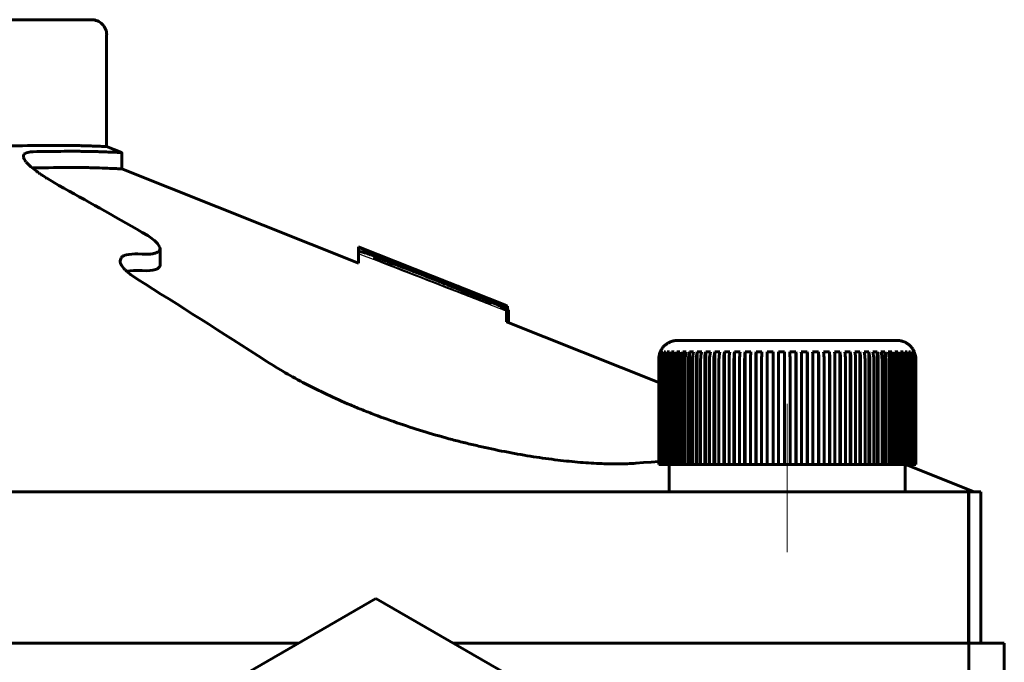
# Model space of a CAD drawing. Header units: millimetres. Extents: x -66 to 66, y -58 to 60.
# Tile 4 of 4: x 33 to 66, y 12 to 33. Entities that reach past the tile are written whole.
import ezdxf

# ---------------------------------------------------------------- set-up
doc = ezdxf.new("R2010")
doc.units = ezdxf.units.MM
for name, pattern in [('K5LT-1', [0]), ('K5LT_AXLED', [12, 7.5, -1.5, 1.5, -1.5]), ('K5LT_BASIC', [0])]:
    doc.linetypes.add(name, pattern=pattern)
doc.layers.add('Системный слой (1)', color=7, linetype='Continuous', true_color=0x6c6c6c)

# ---------------------------------------------------------------- blocks, each defined once
blk = doc.blocks.new('U3')
at = {"layer": 'Системный слой (1)', "color": 143, "linetype": 'K5LT_BASIC', "lineweight": 60, "true_color": 0x33acca}
for p, q in [((49.166, 23.522), (49.181, 23.513)), ((49.181, 23.513), (49.19, 23.506)), ((49.19, 23.506), (49.193, 23.501))]:
    blk.add_line(p, q, dxfattribs=at)
blk = doc.blocks.new('U6')
at = {"layer": 'Системный слой (1)', "color": 143, "linetype": 'K5LT_BASIC', "lineweight": 60, "true_color": 0x33acca}
for p, q in [((49.126, 23.646), (49.149, 23.636)), ((49.149, 23.636), (49.162, 23.63)), ((49.162, 23.63), (49.166, 23.628))]:
    blk.add_line(p, q, dxfattribs=at)
blk = doc.blocks.new('U15')
at = {"layer": 'Системный слой (1)', "color": 143, "linetype": 'K5LT_BASIC', "lineweight": 60, "true_color": 0x33acca}
for p, q in [((33.178, 28.641), (33.182, 28.647)), ((33.182, 28.647), (33.184, 28.649)), ((33.184, 28.649), (33.187, 28.654)), ((33.187, 28.654), (33.194, 28.662)), ((33.194, 28.662), (33.212, 28.677)), ((33.212, 28.677), (33.258, 28.703)), ((33.258, 28.703), (33.397, 28.732)), ((33.397, 28.732), (33.479, 28.737)), ((33.162, 28.584), (33.163, 28.599)), ((33.163, 28.568), (33.162, 28.584)), ((33.163, 28.601), (33.164, 28.604)), ((33.163, 28.6), (33.163, 28.601)), ((33.163, 28.599), (33.163, 28.6)), ((33.165, 28.555), (33.163, 28.568)), ((33.164, 28.604), (33.165, 28.61)), ((33.165, 28.61), (33.168, 28.621)), ((33.166, 28.548), (33.165, 28.555)), ((33.167, 28.545), (33.166, 28.548)), ((33.168, 28.543), (33.167, 28.545)), ((33.168, 28.621), (33.178, 28.641)), ((33.174, 28.524), (33.168, 28.543)), ((33.201, 28.468), (33.174, 28.524)), ((33.221, 28.437), (33.201, 28.468)), ((33.233, 28.421), (33.221, 28.437)), ((33.239, 28.413), (33.233, 28.421)), ((33.242, 28.409), (33.239, 28.413)), ((33.243, 28.407), (33.242, 28.409)), ((33.246, 28.404), (33.243, 28.407)), ((33.254, 28.394), (33.246, 28.404)), ((33.265, 28.381), (33.254, 28.394)), ((33.271, 28.374), (33.265, 28.381)), ((33.274, 28.37), (33.271, 28.374)), ((33.276, 28.368), (33.274, 28.37)), ((33.277, 28.367), (33.276, 28.368)), ((33.295, 28.347), (33.277, 28.367)), ((33.305, 28.337), (33.295, 28.347)), ((33.31, 28.331), (33.305, 28.337)), ((33.313, 28.329), (33.31, 28.331)), ((33.314, 28.327), (33.313, 28.329)), ((33.316, 28.325), (33.314, 28.327)), ((33.359, 28.283), (33.316, 28.325)), ((33.382, 28.262), (33.359, 28.283)), ((33.394, 28.251), (33.382, 28.262)), ((33.4, 28.245), (33.394, 28.251)), ((33.403, 28.242), (33.4, 28.245)), ((33.438, 28.212), (33.403, 28.242)), ((33.535, 28.134), (33.438, 28.212)), ((33.589, 28.093), (33.535, 28.134)), ((33.618, 28.072), (33.589, 28.093)), ((33.632, 28.061), (33.618, 28.072)), ((33.64, 28.056), (33.632, 28.061)), ((33.643, 28.053), (33.64, 28.056)), ((33.655, 28.045), (33.643, 28.053)), ((33.664, 28.039), (33.655, 28.045)), ((33.669, 28.034), (33.664, 28.039)), ((33.674, 28.031), (33.669, 28.034)), ((33.678, 28.028), (33.674, 28.031)), ((33.683, 28.025), (33.678, 28.028)), ((33.692, 28.019), (33.683, 28.025)), ((33.705, 28.01), (33.692, 28.019)), ((33.711, 28.005), (33.705, 28.01)), ((33.714, 28.003), (33.711, 28.005)), ((33.716, 28.002), (33.714, 28.003)), ((33.753, 27.976), (33.716, 28.002)), ((33.773, 27.963), (33.753, 27.976)), ((33.783, 27.956), (33.773, 27.963)), ((33.788, 27.953), (33.783, 27.956)), ((33.791, 27.951), (33.788, 27.953)), ((33.798, 27.947), (33.791, 27.951)), ((33.876, 27.896), (33.798, 27.947)), ((33.916, 27.87), (33.876, 27.896)), ((33.937, 27.857), (33.916, 27.87)), ((33.948, 27.85), (33.937, 27.857)), ((33.953, 27.847), (33.948, 27.85)), ((34.333, 27.624), (33.953, 27.847))]:
    blk.add_line(p, q, dxfattribs=at)
blk = doc.blocks.new('U16')
at = {"layer": 'Системный слой (1)', "color": 143, "linetype": 'K5LT_BASIC', "lineweight": 60, "true_color": 0x33acca}
for p, q in [((36.574, 24.786), (36.677, 24.805)), ((36.677, 24.805), (36.799, 24.815)), ((36.799, 24.815), (36.941, 24.814))]:
    blk.add_line(p, q, dxfattribs=at)
blk = doc.blocks.new('U19')
at = {"layer": 'Системный слой (1)', "color": 143, "linetype": 'K5LT_BASIC', "lineweight": 60, "true_color": 0x33acca}
for p, q in [((36.412, 28.71), (35.912, 28.909)), ((64.588, 17.5), (62.412, 18.365))]:
    blk.add_line(p, q, dxfattribs=at)
blk = doc.blocks.new('U20')
at = {"layer": 'Системный слой (1)', "color": 143, "linetype": 'K5LT_BASIC', "lineweight": 60, "true_color": 0x33acca}
for p, q in [((44.235, 25.059), (36.412, 28.172)), ((54.164, 21.109), (49.126, 23.114))]:
    blk.add_line(p, q, dxfattribs=at)
blk = doc.blocks.new('U21')
at = {"layer": 'Системный слой (1)', "color": 143, "linetype": 'K5LT_BASIC', "lineweight": 60, "true_color": 0x33acca}
for p, q in [((53.661, 18.461), (53.403, 18.442)), ((53.915, 18.478), (53.661, 18.461)), ((54.164, 18.495), (53.915, 18.478)), ((62.412, 18.365), (62.312, 18.384)), ((62.315, 18.384), (62.412, 18.365))]:
    blk.add_line(p, q, dxfattribs=at)
blk = doc.blocks.new('U22')
at = {"layer": 'Системный слой (1)', "color": 143, "linetype": 'K5LT_BASIC', "lineweight": 60, "true_color": 0x33acca}
for p, q in [((31.529, 28.899), (30.868, 28.879)), ((32.178, 28.916), (31.529, 28.899)), ((32.49, 28.923), (32.178, 28.916)), ((32.641, 28.926), (32.49, 28.923)), ((32.716, 28.927), (32.641, 28.926)), ((32.754, 28.928), (32.716, 28.927)), ((32.772, 28.928), (32.754, 28.928)), ((32.782, 28.929), (32.772, 28.928)), ((32.786, 28.929), (32.782, 28.929)), ((32.793, 28.929), (32.786, 28.929)), ((32.797, 28.929), (32.793, 28.929)), ((32.8, 28.929), (32.797, 28.929)), ((32.802, 28.929), (32.8, 28.929)), ((32.803, 28.929), (32.802, 28.929)), ((32.804, 28.929), (32.803, 28.929)), ((32.805, 28.929), (32.804, 28.929)), ((32.806, 28.929), (32.805, 28.929)), ((32.807, 28.929), (32.806, 28.929)), ((32.809, 28.929), (32.807, 28.929)), ((32.811, 28.929), (32.809, 28.929)), ((32.812, 28.929), (32.811, 28.929)), ((32.82, 28.929), (32.812, 28.929)), ((32.85, 28.93), (32.82, 28.929)), ((32.865, 28.93), (32.85, 28.93)), ((32.872, 28.93), (32.865, 28.93)), ((32.876, 28.93), (32.872, 28.93)), ((32.929, 28.931), (32.876, 28.93)), ((33.031, 28.933), (32.929, 28.931)), ((33.082, 28.934), (33.031, 28.933)), ((33.107, 28.934), (33.082, 28.934)), ((33.119, 28.934), (33.107, 28.934)), ((33.125, 28.935), (33.119, 28.934)), ((33.132, 28.935), (33.125, 28.935)), ((33.296, 28.937), (33.132, 28.935)), ((33.376, 28.938), (33.296, 28.937)), ((33.415, 28.939), (33.376, 28.938)), ((33.435, 28.939), (33.415, 28.939)), ((33.445, 28.939), (33.435, 28.939)), ((33.471, 28.939), (33.445, 28.939)), ((33.767, 28.943), (33.471, 28.939)), ((33.908, 28.944), (33.767, 28.943)), ((33.977, 28.944), (33.908, 28.944)), ((34.011, 28.944), (33.977, 28.944)), ((34.028, 28.944), (34.011, 28.944)), ((34.143, 28.945), (34.028, 28.944)), ((34.592, 28.944), (34.143, 28.945)), ((34.793, 28.942), (34.592, 28.944)), ((34.887, 28.94), (34.793, 28.942)), ((34.933, 28.939), (34.887, 28.94)), ((34.956, 28.939), (34.933, 28.939)), ((34.967, 28.939), (34.956, 28.939)), ((34.973, 28.939), (34.967, 28.939)), ((34.975, 28.939), (34.973, 28.939)), ((34.977, 28.939), (34.975, 28.939)), ((34.978, 28.938), (34.977, 28.938)), ((34.977, 28.938), (34.977, 28.939)), ((34.979, 28.938), (34.978, 28.938)), ((34.978, 28.938), (34.978, 28.938)), ((34.978, 28.938), (34.978, 28.938)), ((34.978, 28.938), (34.978, 28.938)), ((34.978, 28.938), (34.978, 28.938)), ((34.979, 28.938), (34.979, 28.938)), ((34.979, 28.938), (34.979, 28.938)), ((34.98, 28.938), (34.979, 28.938)), ((34.979, 28.938), (34.979, 28.938)), ((34.979, 28.938), (34.979, 28.938)), ((34.981, 28.938), (34.98, 28.938)), ((34.98, 28.938), (34.98, 28.938)), ((34.982, 28.938), (34.981, 28.938)), ((34.981, 28.938), (34.981, 28.938)), ((34.983, 28.938), (34.982, 28.938)), ((34.984, 28.938), (34.983, 28.938)), ((34.988, 28.938), (34.984, 28.938)), ((34.984, 28.938), (34.984, 28.938)), ((34.984, 28.938), (34.984, 28.938)), ((34.99, 28.938), (34.988, 28.938)), ((34.992, 28.938), (34.99, 28.938)), ((35.004, 28.938), (34.992, 28.938)), ((34.992, 28.938), (34.992, 28.938)), ((34.992, 28.938), (34.992, 28.938)), ((35.01, 28.938), (35.004, 28.938)), ((35.014, 28.938), (35.01, 28.938)), ((35.015, 28.938), (35.014, 28.938)), ((35.016, 28.938), (35.015, 28.938)), ((35.018, 28.938), (35.016, 28.938)), ((35.052, 28.937), (35.018, 28.938)), ((35.072, 28.936), (35.052, 28.937)), ((35.082, 28.936), (35.072, 28.936)), ((35.088, 28.936), (35.082, 28.936)), ((35.091, 28.936), (35.088, 28.936)), ((35.111, 28.935), (35.091, 28.936)), ((35.21, 28.932), (35.111, 28.935)), ((35.266, 28.93), (35.21, 28.932)), ((35.296, 28.929), (35.266, 28.93)), ((35.312, 28.929), (35.296, 28.929)), ((35.319, 28.929), (35.312, 28.929)), ((35.323, 28.929), (35.319, 28.929)), ((35.325, 28.929), (35.323, 28.929)), ((35.326, 28.928), (35.325, 28.929)), ((35.327, 28.928), (35.326, 28.928)), ((35.328, 28.928), (35.327, 28.928)), ((35.327, 28.928), (35.327, 28.928)), ((35.351, 28.928), (35.328, 28.928)), ((35.328, 28.928), (35.328, 28.928)), ((35.328, 28.928), (35.328, 28.928)), ((35.379, 28.927), (35.351, 28.928)), ((35.392, 28.926), (35.379, 28.927)), ((35.399, 28.926), (35.392, 28.926)), ((35.402, 28.926), (35.399, 28.926)), ((35.404, 28.926), (35.402, 28.926)), ((35.441, 28.925), (35.404, 28.926)), ((35.459, 28.924), (35.441, 28.925)), ((35.468, 28.924), (35.459, 28.924)), ((35.472, 28.924), (35.468, 28.924)), ((35.474, 28.924), (35.472, 28.924)), ((35.505, 28.923), (35.474, 28.924)), ((35.553, 28.921), (35.505, 28.923)), ((35.575, 28.92), (35.553, 28.921)), ((35.586, 28.92), (35.575, 28.92)), ((35.592, 28.92), (35.586, 28.92)), ((35.594, 28.919), (35.592, 28.92)), ((35.596, 28.919), (35.594, 28.919)), ((35.598, 28.919), (35.596, 28.919)), ((35.6, 28.919), (35.598, 28.919)), ((35.602, 28.919), (35.6, 28.919)), ((35.603, 28.919), (35.602, 28.919)), ((35.604, 28.919), (35.603, 28.919)), ((35.605, 28.919), (35.604, 28.919)), ((35.606, 28.919), (35.605, 28.919)), ((35.605, 28.919), (35.605, 28.919)), ((35.605, 28.919), (35.605, 28.919)), ((35.607, 28.919), (35.606, 28.919)), ((35.609, 28.919), (35.607, 28.919)), ((35.61, 28.919), (35.609, 28.919)), ((35.611, 28.919), (35.61, 28.919)), ((35.618, 28.919), (35.611, 28.919)), ((35.635, 28.918), (35.618, 28.919)), ((35.644, 28.918), (35.635, 28.918)), ((35.648, 28.918), (35.644, 28.918)), ((35.65, 28.918), (35.648, 28.918)), ((35.651, 28.918), (35.65, 28.918)), ((35.677, 28.917), (35.651, 28.918)), ((35.69, 28.916), (35.677, 28.917)), ((35.697, 28.916), (35.69, 28.916)), ((35.7, 28.916), (35.697, 28.916)), ((35.701, 28.916), (35.7, 28.916)), ((35.703, 28.916), (35.701, 28.916)), ((35.748, 28.914), (35.703, 28.916)), ((35.768, 28.914), (35.748, 28.914)), ((35.777, 28.913), (35.768, 28.914)), ((35.782, 28.913), (35.777, 28.913)), ((35.784, 28.913), (35.782, 28.913)), ((35.807, 28.912), (35.784, 28.913)), ((35.856, 28.911), (35.807, 28.912)), ((35.874, 28.91), (35.856, 28.911)), ((35.882, 28.91), (35.874, 28.91)), ((35.886, 28.91), (35.882, 28.91)), ((35.887, 28.909), (35.886, 28.91)), ((35.888, 28.909), (35.887, 28.909)), ((35.893, 28.909), (35.888, 28.909)), ((35.898, 28.909), (35.893, 28.909)), ((35.9, 28.909), (35.898, 28.909)), ((35.901, 28.909), (35.9, 28.909)), ((35.902, 28.909), (35.901, 28.909)), ((35.901, 28.909), (35.901, 28.909)), ((35.904, 28.909), (35.902, 28.909)), ((35.907, 28.909), (35.904, 28.909)), ((35.909, 28.909), (35.907, 28.909)), ((35.91, 28.909), (35.909, 28.909)), ((35.909, 28.909), (35.909, 28.909)), ((35.909, 28.909), (35.909, 28.909)), ((35.912, 28.909), (35.91, 28.909))]:
    blk.add_line(p, q, dxfattribs=at)
blk = doc.blocks.new('U23')
at = {"layer": 'Системный слой (1)', "color": 143, "linetype": 'K5LT_BASIC', "lineweight": 60, "true_color": 0x33acca}
for p, q in [((37.269, 25.964), (37.091, 26.072)), ((37.405, 25.87), (37.269, 25.964)), ((37.464, 25.824), (37.405, 25.87)), ((37.491, 25.801), (37.464, 25.824)), ((37.504, 25.79), (37.491, 25.801)), ((37.511, 25.784), (37.504, 25.79)), ((37.595, 25.7), (37.511, 25.784)), ((37.534, 25.389), (37.536, 25.39)), ((37.536, 25.39), (37.541, 25.392)), ((37.541, 25.392), (37.55, 25.395)), ((37.55, 25.395), (37.567, 25.402)), ((37.567, 25.402), (37.597, 25.417)), ((37.653, 25.616), (37.595, 25.7)), ((37.597, 25.417), (37.644, 25.452)), ((37.644, 25.453), (37.646, 25.455)), ((37.644, 25.452), (37.644, 25.453)), ((37.646, 25.455), (37.649, 25.458)), ((37.649, 25.458), (37.654, 25.464)), ((37.669, 25.578), (37.653, 25.616)), ((37.654, 25.464), (37.662, 25.477)), ((37.662, 25.477), (37.673, 25.505)), ((37.674, 25.56), (37.669, 25.578)), ((37.673, 25.505), (37.676, 25.533)), ((37.675, 25.551), (37.674, 25.56)), ((37.676, 25.546), (37.675, 25.551)), ((37.676, 25.544), (37.676, 25.546)), ((37.676, 25.533), (37.676, 25.544)), ((37.091, 25.35), (37.345, 25.353)), ((37.345, 25.353), (37.349, 25.354)), ((37.349, 25.354), (37.356, 25.354)), ((37.356, 25.354), (37.369, 25.356)), ((37.369, 25.356), (37.396, 25.359)), ((37.396, 25.359), (37.445, 25.367)), ((37.445, 25.367), (37.447, 25.367)), ((37.447, 25.367), (37.449, 25.367)), ((37.449, 25.367), (37.453, 25.368)), ((37.453, 25.368), (37.461, 25.37)), ((37.461, 25.37), (37.477, 25.373)), ((37.477, 25.373), (37.507, 25.381)), ((37.507, 25.381), (37.534, 25.389))]:
    blk.add_line(p, q, dxfattribs=at)
blk = doc.blocks.new('U24')
at = {"layer": 'Системный слой (1)', "color": 143, "linetype": 'K5LT_BASIC', "lineweight": 60, "true_color": 0x33acca}
for p, q in [((36.355, 25.133), (36.387, 25.228)), ((36.355, 25.132), (36.355, 25.133)), ((36.355, 25.126), (36.355, 25.132)), ((36.355, 25.122), (36.355, 25.126)), ((36.355, 25.121), (36.355, 25.122)), ((36.355, 25.12), (36.355, 25.121)), ((36.358, 25.1), (36.355, 25.12)), ((36.362, 25.078), (36.358, 25.1)), ((36.365, 25.068), (36.362, 25.078)), ((36.367, 25.062), (36.365, 25.068)), ((36.387, 25.228), (36.388, 25.229)), ((36.388, 25.229), (36.39, 25.232)), ((36.39, 25.232), (36.394, 25.237)), ((36.394, 25.237), (36.404, 25.247)), ((36.404, 25.247), (36.427, 25.267)), ((36.427, 25.267), (36.432, 25.271)), ((36.432, 25.271), (36.433, 25.271)), ((36.433, 25.271), (36.436, 25.273)), ((36.436, 25.273), (36.441, 25.276)), ((36.441, 25.276), (36.451, 25.283)), ((36.451, 25.283), (36.473, 25.295)), ((36.473, 25.295), (36.5, 25.307)), ((36.5, 25.307), (36.504, 25.308)), ((36.504, 25.308), (36.512, 25.311)), ((36.512, 25.311), (36.529, 25.317)), ((36.529, 25.317), (36.565, 25.328)), ((36.565, 25.328), (36.645, 25.345)), ((36.645, 25.345), (36.84, 25.359)), ((36.84, 25.359), (36.941, 25.357)), ((36.368, 25.059), (36.367, 25.062)), ((36.368, 25.058), (36.368, 25.059)), ((36.369, 25.056), (36.368, 25.058)), ((36.383, 25.023), (36.369, 25.056)), ((36.391, 25.006), (36.383, 25.023)), ((36.396, 24.997), (36.391, 25.006)), ((36.399, 24.993), (36.396, 24.997)), ((36.4, 24.991), (36.399, 24.993)), ((36.45, 24.918), (36.4, 24.991)), ((36.482, 24.879), (36.45, 24.918)), ((36.5, 24.859), (36.482, 24.879)), ((36.51, 24.849), (36.5, 24.859)), ((36.515, 24.844), (36.51, 24.849)), ((36.517, 24.841), (36.515, 24.844)), ((36.519, 24.839), (36.517, 24.841)), ((36.544, 24.814), (36.519, 24.839)), ((36.572, 24.787), (36.544, 24.814)), ((36.587, 24.774), (36.572, 24.787)), ((36.595, 24.767), (36.587, 24.774)), ((36.599, 24.763), (36.595, 24.767)), ((36.601, 24.762), (36.599, 24.763)), ((36.602, 24.76), (36.601, 24.762)), ((36.65, 24.72), (36.602, 24.76)), ((36.675, 24.699), (36.65, 24.72)), ((36.688, 24.689), (36.675, 24.699)), ((36.695, 24.684), (36.688, 24.689)), ((36.698, 24.681), (36.695, 24.684)), ((36.941, 24.514), (36.698, 24.681))]:
    blk.add_line(p, q, dxfattribs=at)
blk = doc.blocks.new('U27')
at = {"layer": 'Системный слой (1)', "color": 143, "linetype": 'K5LT_BASIC', "lineweight": 60, "true_color": 0x33acca}
for p, q in [((18.85, 12.5), (42.257, 12.5)), ((47.368, 12.5), (57.847, 12.5))]:
    blk.add_line(p, q, dxfattribs=at)

msp = doc.modelspace()

# ---------------------------------------------------------------- linework, layer by layer
at = {"layer": 'Системный слой (1)', "color": 143, "linetype": 'K5LT_BASIC', "lineweight": 60, "true_color": 0x33acca}
for p, q in [((30.868, 33.1), (35.413, 33.1)), ((35.912, 28.909), (35.912, 32.6)), ((36.412, 28.172), (36.412, 28.71)), ((33.162, 28.578), (33.162, 28.584)), ((33.454, 28.199), (33.479, 28.2)), ((37.676, 24.991), (37.676, 25.533)), ((49.126, 23.652), (44.235, 25.597)), ((44.235, 25.596), (44.235, 25.597)), ((48.017, 24.092), (44.235, 25.596)), ((44.235, 25.567), (44.235, 25.596)), ((44.235, 25.552), (44.235, 25.567)), ((44.235, 25.437), (44.235, 25.552)), ((44.235, 25.367), (44.235, 25.437)), ((36.941, 25.357), (37.091, 25.35)), ((44.235, 25.059), (44.235, 25.367)), ((44.766, 25.194), (44.766, 25.229)), ((36.941, 24.814), (37.091, 24.807)), ((46.529, 24.595), (46.828, 24.477)), ((46.536, 24.612), (46.828, 24.497)), ((48.598, 23.724), (48.598, 23.697)), ((49.126, 23.652), (49.126, 23.651)), ((49.126, 23.626), (49.126, 23.651)), ((49.126, 23.626), (49.126, 23.614)), ((49.126, 23.517), (49.126, 23.614)), ((49.126, 23.517), (49.126, 23.462)), ((49.126, 23.114), (49.126, 23.462)), ((49.166, 23.097), (49.166, 23.628)), ((49.193, 23.087), (49.193, 23.501)), ((58.413, 22.5), (54.787, 22.5)), ((55.705, 22.5), (54.787, 22.5)), ((62.038, 22.5), (58.413, 22.5)), ((54.164, 21.875), (54.164, 18.4)), ((54.172, 18.4), (54.172, 21.875)), ((54.19, 21.875), (54.19, 18.4)), ((54.214, 22.123), (54.214, 22.12)), ((54.214, 18.4), (54.214, 21.875)), ((54.222, 22.12), (54.222, 22.072)), ((54.25, 21.875), (54.25, 18.4)), ((54.263, 22.12), (54.263, 22.005)), ((54.29, 18.4), (54.29, 21.875)), ((54.338, 22.12), (54.338, 18.4)), ((54.343, 21.875), (54.343, 18.4)), ((54.399, 18.4), (54.399, 21.875)), ((54.446, 22.12), (54.446, 18.4)), ((54.47, 21.875), (54.47, 18.4)), ((54.541, 18.4), (54.541, 21.875)), ((54.586, 22.12), (54.586, 18.4)), ((54.628, 21.875), (54.628, 18.4)), ((54.714, 18.4), (54.714, 21.875)), ((54.757, 22.12), (54.757, 18.4)), ((54.816, 21.875), (54.816, 18.4)), ((54.916, 18.4), (54.916, 21.875)), ((54.957, 22.12), (54.957, 18.4)), ((55.034, 21.875), (55.034, 18.4)), ((55.147, 18.4), (55.147, 21.875)), ((55.185, 22.12), (55.185, 18.4)), ((55.279, 21.875), (55.279, 18.4)), ((55.404, 18.4), (55.404, 21.875)), ((55.439, 22.12), (55.439, 18.4)), ((55.549, 21.875), (55.549, 18.4)), ((55.685, 18.4), (55.685, 21.875)), ((55.716, 22.12), (55.716, 18.4)), ((55.842, 21.875), (55.842, 18.4)), ((55.988, 18.4), (55.988, 21.875)), ((56.016, 22.12), (56.016, 18.4)), ((56.155, 21.875), (56.155, 18.4)), ((56.311, 18.4), (56.311, 21.875)), ((56.335, 22.12), (56.335, 18.4)), ((56.487, 21.875), (56.487, 18.4)), ((56.651, 18.4), (56.651, 21.875)), ((56.67, 22.12), (56.67, 18.4)), ((56.835, 21.875), (56.835, 18.4)), ((57.004, 18.4), (57.004, 21.875)), ((57.02, 22.12), (57.02, 18.4)), ((57.195, 21.875), (57.195, 18.4)), ((57.37, 18.4), (57.37, 21.875)), ((57.381, 22.12), (57.381, 18.4)), ((57.565, 21.875), (57.565, 18.4)), ((57.743, 18.4), (57.743, 21.875)), ((57.75, 22.12), (57.75, 18.4)), ((57.941, 21.875), (57.941, 18.4)), ((58.122, 18.4), (58.122, 21.875)), ((58.124, 22.12), (58.124, 18.4)), ((58.322, 21.875), (58.322, 18.4)), ((58.503, 18.4), (58.503, 21.875)), ((58.701, 18.4), (58.701, 22.12)), ((58.703, 21.875), (58.703, 18.4)), ((58.884, 18.4), (58.884, 21.875)), ((59.075, 18.4), (59.075, 22.12)), ((59.082, 21.875), (59.082, 18.4)), ((59.26, 18.4), (59.26, 21.875)), ((59.444, 18.4), (59.444, 22.12)), ((59.455, 21.875), (59.455, 18.4)), ((59.63, 18.4), (59.63, 21.875)), ((59.805, 18.4), (59.805, 22.12)), ((59.821, 21.875), (59.821, 18.4)), ((59.99, 18.4), (59.99, 21.875)), ((60.155, 18.4), (60.155, 22.12)), ((60.174, 21.875), (60.174, 18.4)), ((60.338, 18.4), (60.338, 21.875)), ((60.49, 18.4), (60.49, 22.12)), ((60.514, 21.875), (60.514, 18.4)), ((60.67, 18.4), (60.67, 21.875)), ((60.809, 18.4), (60.809, 22.12)), ((60.837, 21.875), (60.837, 18.4)), ((60.983, 18.4), (60.983, 21.875)), ((61.109, 18.4), (61.109, 22.12)), ((61.14, 21.875), (61.14, 18.4)), ((61.276, 18.4), (61.276, 21.875)), ((61.386, 18.4), (61.386, 22.12)), ((61.421, 21.875), (61.421, 18.4)), ((61.546, 18.4), (61.546, 21.875)), ((61.64, 18.4), (61.64, 22.12)), ((61.678, 21.875), (61.678, 18.4)), ((61.791, 18.4), (61.791, 21.875)), ((61.868, 18.4), (61.868, 22.12)), ((61.909, 21.875), (61.909, 18.4)), ((62.009, 18.4), (62.009, 21.875)), ((62.068, 18.4), (62.068, 22.12)), ((62.111, 21.875), (62.111, 18.4)), ((62.197, 18.4), (62.197, 21.875)), ((62.239, 18.4), (62.239, 22.12)), ((62.284, 21.875), (62.284, 18.4)), ((62.355, 18.4), (62.355, 21.875)), ((62.379, 18.4), (62.379, 22.12)), ((62.426, 21.875), (62.426, 18.4)), ((62.482, 18.4), (62.482, 21.875)), ((62.487, 18.4), (62.487, 22.12)), ((62.535, 21.875), (62.535, 18.4)), ((62.562, 22.005), (62.562, 22.12)), ((62.575, 18.4), (62.575, 21.875)), ((62.603, 22.072), (62.603, 22.12)), ((62.611, 22.12), (62.611, 22.123)), ((62.611, 21.875), (62.611, 18.4)), ((62.635, 18.4), (62.635, 21.875)), ((62.653, 21.875), (62.653, 18.4)), ((62.661, 18.4), (62.661, 21.875)), ((54.164, 18.4), (54.172, 18.4)), ((54.19, 18.4), (54.172, 18.4)), ((54.19, 18.4), (54.214, 18.4)), ((54.25, 18.4), (54.214, 18.4)), ((54.25, 18.4), (54.29, 18.4)), ((54.338, 18.4), (54.29, 18.4)), ((54.343, 18.4), (54.338, 18.4)), ((54.343, 18.4), (54.399, 18.4)), ((54.446, 18.4), (54.399, 18.4)), ((54.47, 18.4), (54.446, 18.4)), ((54.47, 18.4), (54.541, 18.4)), ((54.513, 17.5), (54.513, 18.4)), ((54.586, 18.4), (54.541, 18.4)), ((54.628, 18.4), (54.586, 18.4)), ((54.628, 18.4), (54.714, 18.4)), ((54.757, 18.4), (54.714, 18.4)), ((54.816, 18.4), (54.757, 18.4)), ((54.816, 18.4), (54.916, 18.4)), ((54.957, 18.4), (54.916, 18.4)), ((55.034, 18.4), (54.957, 18.4)), ((55.034, 18.4), (55.147, 18.4)), ((55.185, 18.4), (55.147, 18.4)), ((55.279, 18.4), (55.185, 18.4)), ((55.279, 18.4), (55.404, 18.4)), ((55.439, 18.4), (55.404, 18.4)), ((55.549, 18.4), (55.439, 18.4)), ((55.549, 18.4), (55.685, 18.4)), ((55.716, 18.4), (55.685, 18.4)), ((55.842, 18.4), (55.716, 18.4)), ((55.842, 18.4), (55.988, 18.4)), ((56.016, 18.4), (55.988, 18.4)), ((56.155, 18.4), (56.016, 18.4)), ((56.155, 18.4), (56.311, 18.4)), ((56.335, 18.4), (56.311, 18.4)), ((56.487, 18.4), (56.335, 18.4)), ((56.487, 18.4), (56.651, 18.4)), ((56.67, 18.4), (56.651, 18.4)), ((56.835, 18.4), (56.67, 18.4)), ((56.835, 18.4), (57.004, 18.4)), ((57.02, 18.4), (57.004, 18.4)), ((57.195, 18.4), (57.02, 18.4)), ((57.195, 18.4), (57.37, 18.4)), ((57.381, 18.4), (57.37, 18.4)), ((57.565, 18.4), (57.381, 18.4)), ((57.565, 18.4), (57.743, 18.4)), ((57.75, 18.4), (57.743, 18.4)), ((57.941, 18.4), (57.75, 18.4)), ((57.941, 18.4), (58.122, 18.4)), ((58.124, 18.4), (58.122, 18.4)), ((58.322, 18.4), (58.124, 18.4)), ((58.322, 18.4), (58.503, 18.4)), ((58.701, 18.4), (58.503, 18.4)), ((58.703, 18.4), (58.701, 18.4)), ((58.703, 18.4), (58.884, 18.4)), ((59.075, 18.4), (58.884, 18.4)), ((59.082, 18.4), (59.075, 18.4)), ((59.082, 18.4), (59.26, 18.4)), ((59.444, 18.4), (59.26, 18.4)), ((59.455, 18.4), (59.444, 18.4)), ((59.455, 18.4), (59.63, 18.4)), ((59.805, 18.4), (59.63, 18.4)), ((59.821, 18.4), (59.805, 18.4)), ((59.821, 18.4), (59.99, 18.4)), ((60.155, 18.4), (59.99, 18.4)), ((60.174, 18.4), (60.155, 18.4)), ((60.174, 18.4), (60.338, 18.4)), ((60.49, 18.4), (60.338, 18.4)), ((60.514, 18.4), (60.49, 18.4)), ((60.514, 18.4), (60.67, 18.4)), ((60.809, 18.4), (60.67, 18.4)), ((60.837, 18.4), (60.809, 18.4)), ((60.837, 18.4), (60.983, 18.4)), ((61.109, 18.4), (60.983, 18.4)), ((61.14, 18.4), (61.109, 18.4)), ((61.14, 18.4), (61.276, 18.4)), ((61.386, 18.4), (61.276, 18.4)), ((61.421, 18.4), (61.386, 18.4)), ((61.421, 18.4), (61.546, 18.4)), ((61.64, 18.4), (61.546, 18.4)), ((61.678, 18.4), (61.64, 18.4)), ((61.678, 18.4), (61.791, 18.4)), ((61.868, 18.4), (61.791, 18.4)), ((61.909, 18.4), (61.868, 18.4)), ((61.909, 18.4), (62.009, 18.4)), ((62.068, 18.4), (62.009, 18.4)), ((62.111, 18.4), (62.068, 18.4)), ((62.111, 18.4), (62.197, 18.4)), ((62.239, 18.4), (62.197, 18.4)), ((62.284, 18.4), (62.239, 18.4)), ((62.284, 18.4), (62.355, 18.4)), ((62.312, 17.5), (62.312, 18.4)), ((62.379, 18.4), (62.355, 18.4)), ((62.426, 18.4), (62.379, 18.4)), ((62.426, 18.4), (62.482, 18.4)), ((62.487, 18.4), (62.482, 18.4)), ((62.535, 18.4), (62.487, 18.4)), ((62.535, 18.4), (62.575, 18.4)), ((62.611, 18.4), (62.575, 18.4)), ((62.611, 18.4), (62.635, 18.4)), ((62.653, 18.4), (62.635, 18.4)), ((62.653, 18.4), (62.661, 18.4)), ((57.847, 17.5), (18.85, 17.5)), ((64.401, 17.5), (57.847, 17.5)), ((64.412, 17.5), (64.401, 17.5)), ((64.401, 12.5), (64.401, 17.5)), ((64.412, 17.5), (64.412, 12.5)), ((64.811, 17.5), (64.412, 17.5)), ((64.811, 17.5), (64.811, 12.5)), ((44.813, 13.975), (28.813, 4.738)), ((60.813, 4.738), (44.813, 13.975)), ((57.847, 12.5), (64.401, 12.5)), ((64.412, 12.5), (64.401, 12.5)), ((64.412, 12.5), (64.401, 12.5)), ((65.588, 12.5), (64.412, 12.5)), ((64.412, 12.5), (64.412, -8)), ((65.588, 12.5), (65.588, 7))]:
    msp.add_line(p, q, dxfattribs=at)
at = {"layer": 'Системный слой (1)', "color": 30, "linetype": 'K5LT_AXLED', "lineweight": 18, "true_color": 0xff8000}
msp.add_line((58.413, 15.5), (58.413, 20.4), dxfattribs=at)
at = {"layer": 'Системный слой (1)', "color": 143, "linetype": 'K5LT_BASIC', "lineweight": 60, "true_color": 0x33acca}
msp.add_arc((35.413, 32.6), 0.5, 0, 90.0001, dxfattribs=at)
for points, knots in [([(33.479, 28.737), (33.815, 28.743), (34.123, 28.747), (34.542, 28.75), (34.674, 28.751), (34.863, 28.751), (34.98, 28.75), (35.092, 28.749), (35.147, 28.749), (35.151, 28.749), (35.25, 28.748), (35.348, 28.746), (35.494, 28.743), (35.542, 28.741), (35.614, 28.739), (35.638, 28.739), (35.673, 28.737), (35.685, 28.737), (35.705, 28.736), (35.714, 28.736), (35.725, 28.736), (35.728, 28.735), (35.815, 28.732), (35.89, 28.729), (35.99, 28.726), (36.044, 28.724), (36.093, 28.722), (36.119, 28.721), (36.125, 28.721), (36.237, 28.716), (36.313, 28.713), (36.382, 28.711), (36.405, 28.71), (36.412, 28.71), (36.413, 28.71), (36.412, 28.71)], [0, 0, 0, 0, 0.125, 0.125, 0.1875, 0.1875, 0.21875, 0.2480469, 0.2480469, 0.25, 0.25, 0.3125, 0.3125, 0.34375, 0.34375, 0.359375, 0.359375, 0.3671875, 0.3671875, 0.3730469, 0.3730469, 0.375, 0.375, 0.4375, 0.4375, 0.46875, 0.4921875, 0.4921875, 0.5, 0.5, 0.625, 0.625, 0.6875, 0.71875, 0.7232647, 0.7232647, 0.7232647, 0.7232647]), ([(33.479, 28.2), (33.958, 28.209), (34.383, 28.214), (34.934, 28.214), (35.102, 28.213), (35.333, 28.21), (35.475, 28.207), (35.602, 28.203), (35.665, 28.201), (35.668, 28.201), (35.939, 28.191), (36.123, 28.183), (36.301, 28.176), (36.344, 28.174), (36.386, 28.173), (36.401, 28.172), (36.41, 28.172), (36.412, 28.172), (36.412, 28.172), (36.412, 28.172), (36.412, 28.172), (36.412, 28.172), (36.412, 28.172)], [0, 0, 0, 0, 0.125, 0.125, 0.1875, 0.1875, 0.21875, 0.2480469, 0.2480469, 0.25, 0.25, 0.375, 0.375, 0.4375, 0.4375, 0.46875, 0.484375, 0.4921875, 0.4960938, 0.4990234, 0.4990234, 0.49974, 0.49974, 0.49974, 0.49974]), ([(44.235, 25.567), (44.828, 25.339), (46.09, 24.851), (47.35, 24.356), (48.017, 24.092)], [0, 0, 0, 0, 2.34818, 5, 5, 5, 5]), ([(46.536, 24.612), (46.314, 24.7), (46.009, 24.82), (45.667, 24.952), (45.482, 25.023), (45.28, 25.099), (45.068, 25.179), (44.901, 25.24), (44.784, 25.282), (44.685, 25.317), (44.586, 25.351), (44.504, 25.378), (44.443, 25.397), (44.398, 25.411), (44.339, 25.428), (44.278, 25.443), (44.241, 25.445), (44.235, 25.44), (44.235, 25.437)], [0, 0, 0, 0, 3.728047, 5.022748, 5.837452, 6.970036, 8.668129, 9.87015, 10.441909, 11.28139, 12.253373, 13.073992, 13.744324, 14.358793, 14.816197, 16.358732, 17.87629, 19, 19, 19, 19]), ([(46.529, 24.595), (46.414, 24.641), (46.23, 24.713), (45.896, 24.843), (45.615, 24.95), (45.379, 25.039), (45.226, 25.094), (45.106, 25.138), (44.997, 25.175), (44.931, 25.196), (44.889, 25.209), (44.85, 25.22), (44.802, 25.232), (44.771, 25.236), (44.766, 25.232), (44.766, 25.229)], [0, 0, 0, 0, 2.212654, 3.439875, 6.30441, 7.66229, 8.423842, 9.760103, 10.684677, 11.638322, 12.094751, 12.439118, 13.46414, 14.979008, 16, 16, 16, 16]), ([(49.126, 23.651), (48.184, 24.023), (46.927, 24.516), (45.669, 25.002), (45.353, 25.123)], [0, 0, 0, 0, 3.748766, 5, 5, 5, 5]), ([(49.126, 23.517), (49.126, 23.522), (49.115, 23.533), (49.067, 23.562), (49.006, 23.594), (48.939, 23.626), (48.868, 23.659), (48.766, 23.705), (48.638, 23.76), (48.511, 23.815), (48.347, 23.884), (48.123, 23.977), (47.857, 24.085), (47.432, 24.257), (47.087, 24.395), (46.828, 24.497)], [0, 0, 0, 0, 1.454432, 2.537913, 3.775179, 4.308445, 4.897243, 5.974126, 6.955606, 7.665637, 8.438256, 9.892939, 11.301019, 12.425589, 16, 16, 16, 16]), ([(48.598, 23.724), (48.598, 23.728), (48.589, 23.738), (48.545, 23.764), (48.488, 23.792), (48.432, 23.819), (48.393, 23.836), (48.344, 23.858), (48.256, 23.897), (48.126, 23.953), (47.96, 24.022), (47.818, 24.08), (47.674, 24.139), (47.499, 24.21), (47.215, 24.324), (46.965, 24.423), (46.828, 24.477)], [0, 0, 0, 0, 1.738609, 3.043522, 4.20799, 5.068128, 5.472187, 5.667127, 6.776962, 8.240377, 9.111798, 10.712997, 11.354186, 12.14564, 14.310745, 17, 17, 17, 17]), ([(53.403, 18.442), (53.226, 18.429), (53.037, 18.422), (52.734, 18.419), (52.63, 18.42), (52.416, 18.424), (52.307, 18.427), (51.964, 18.442), (51.727, 18.457), (51.36, 18.489), (51.235, 18.501), (50.983, 18.528), (50.856, 18.542), (50.462, 18.591), (50.193, 18.63), (49.78, 18.696), (49.64, 18.72), (49.359, 18.77), (49.219, 18.796), (48.784, 18.881), (48.494, 18.943), (48.06, 19.043), (47.915, 19.077), (47.626, 19.149), (47.483, 19.185), (47.047, 19.301), (46.758, 19.383), (46.183, 19.557), (45.899, 19.648), (45.328, 19.842), (45.048, 19.942), (44.638, 20.098), (44.503, 20.151), (44.236, 20.258), (44.105, 20.312), (43.708, 20.48), (43.452, 20.594), (43.082, 20.768), (42.9, 20.856), (42.722, 20.945), (42.605, 21.004), (42.548, 21.034), (42.019, 21.309), (41.593, 21.557), (41.205, 21.807)], [0, 0, 0, 0, 0.0625, 0.0625, 0.09375, 0.09375, 0.125, 0.125, 0.1875, 0.1875, 0.21875, 0.21875, 0.25, 0.25, 0.3125, 0.3125, 0.34375, 0.34375, 0.375, 0.375, 0.4375, 0.4375, 0.46875, 0.46875, 0.5, 0.5, 0.5625, 0.5625, 0.625, 0.625, 0.6875, 0.6875, 0.71875, 0.71875, 0.75, 0.75, 0.8125, 0.8125, 0.84375, 0.859375, 0.859375, 0.875, 0.875, 1, 1, 1, 1])]:
    msp.add_open_spline(points, degree=3, knots=knots, dxfattribs=at)
for points in [[(37.091, 26.072), (36.141, 26.614), (35.221, 27.132), (34.333, 27.624)], [(37.091, 24.807), (37.469, 24.79), (37.676, 24.861), (37.676, 24.991)], [(41.205, 21.807), (39.714, 22.767), (38.292, 23.67), (36.941, 24.514)], [(54.164, 21.875), (54.164, 21.953), (54.179, 22.038), (54.214, 22.12)], [(54.214, 22.12), (54.179, 22.038), (54.164, 21.953), (54.164, 21.875)], [(54.172, 21.875), (54.172, 21.953), (54.187, 22.038), (54.222, 22.12)], [(54.24, 22.12), (54.205, 22.038), (54.19, 21.953), (54.19, 21.875)], [(54.214, 21.875), (54.214, 21.953), (54.229, 22.038), (54.263, 22.12)], [(54.222, 22.12), (54.228, 22.124), (54.234, 22.124), (54.24, 22.12)], [(54.299, 22.12), (54.265, 22.038), (54.25, 21.953), (54.25, 21.875)], [(54.263, 22.12), (54.275, 22.124), (54.287, 22.124), (54.299, 22.12)], [(54.29, 21.875), (54.29, 21.953), (54.305, 22.038), (54.338, 22.12)], [(54.29, 21.875), (54.29, 21.953), (54.305, 22.038), (54.338, 22.12)], [(54.338, 22.12), (54.356, 22.124), (54.374, 22.124), (54.392, 22.12)], [(54.392, 22.12), (54.358, 22.038), (54.344, 21.953), (54.343, 21.875)], [(54.399, 21.875), (54.399, 21.953), (54.414, 22.038), (54.446, 22.12)], [(54.399, 21.875), (54.399, 21.953), (54.414, 22.038), (54.446, 22.12)], [(54.446, 22.12), (54.47, 22.124), (54.493, 22.124), (54.517, 22.12)], [(54.517, 22.12), (54.484, 22.038), (54.47, 21.953), (54.47, 21.875)], [(54.541, 21.875), (54.541, 21.953), (54.555, 22.038), (54.586, 22.12)], [(54.541, 21.875), (54.541, 21.953), (54.555, 22.038), (54.586, 22.12)], [(54.586, 22.12), (54.615, 22.124), (54.644, 22.124), (54.673, 22.12)], [(54.673, 22.12), (54.642, 22.038), (54.628, 21.953), (54.628, 21.875)], [(54.714, 21.875), (54.714, 21.953), (54.727, 22.038), (54.757, 22.12)], [(54.714, 21.875), (54.714, 21.953), (54.727, 22.038), (54.757, 22.12)], [(54.757, 22.12), (54.791, 22.124), (54.825, 22.124), (54.859, 22.12)], [(54.859, 22.12), (54.83, 22.038), (54.817, 21.953), (54.816, 21.875)], [(54.916, 21.875), (54.916, 21.953), (54.928, 22.038), (54.957, 22.12)], [(54.916, 21.875), (54.916, 21.953), (54.928, 22.038), (54.957, 22.12)], [(54.957, 22.12), (54.996, 22.124), (55.035, 22.124), (55.074, 22.12)], [(55.074, 22.12), (55.047, 22.038), (55.034, 21.953), (55.034, 21.875)], [(55.147, 21.875), (55.147, 21.953), (55.158, 22.038), (55.185, 22.12)], [(55.147, 21.875), (55.147, 21.953), (55.158, 22.038), (55.185, 22.12)], [(55.185, 22.12), (55.229, 22.124), (55.272, 22.124), (55.316, 22.12)], [(55.316, 22.12), (55.29, 22.038), (55.279, 21.953), (55.279, 21.875)], [(55.404, 21.875), (55.404, 21.953), (55.414, 22.038), (55.439, 22.12)], [(55.404, 21.875), (55.404, 21.953), (55.414, 22.038), (55.439, 22.12)], [(55.439, 22.12), (55.487, 22.124), (55.535, 22.124), (55.583, 22.12)], [(55.583, 22.12), (55.559, 22.038), (55.549, 21.953), (55.549, 21.875)], [(55.685, 21.875), (55.685, 21.953), (55.694, 22.038), (55.716, 22.12)], [(55.685, 21.875), (55.685, 21.953), (55.694, 22.038), (55.716, 22.12)], [(55.716, 22.12), (55.769, 22.124), (55.821, 22.124), (55.873, 22.12)], [(55.873, 22.12), (55.851, 22.038), (55.842, 21.953), (55.842, 21.875)], [(55.988, 21.875), (55.988, 21.953), (55.996, 22.038), (56.016, 22.12)], [(55.988, 21.875), (55.988, 21.953), (55.996, 22.038), (56.016, 22.12)], [(56.016, 22.12), (56.072, 22.124), (56.127, 22.124), (56.183, 22.12)], [(56.183, 22.12), (56.164, 22.038), (56.156, 21.953), (56.155, 21.875)], [(56.311, 21.875), (56.311, 21.953), (56.318, 22.038), (56.335, 22.12)], [(56.311, 21.875), (56.311, 21.953), (56.318, 22.038), (56.335, 22.12)], [(56.335, 22.12), (56.393, 22.124), (56.452, 22.124), (56.511, 22.12)], [(56.511, 22.12), (56.495, 22.038), (56.488, 21.953), (56.487, 21.875)], [(56.651, 21.875), (56.65, 21.953), (56.656, 22.038), (56.67, 22.12)], [(56.67, 22.12), (56.732, 22.124), (56.793, 22.124), (56.854, 22.12)], [(56.854, 22.12), (56.841, 22.038), (56.835, 21.953), (56.835, 21.875)], [(57.004, 21.875), (57.004, 21.953), (57.009, 22.038), (57.02, 22.12)], [(57.02, 22.12), (57.083, 22.124), (57.147, 22.124), (57.21, 22.12)], [(57.21, 22.12), (57.2, 22.038), (57.195, 21.953), (57.195, 21.875)], [(57.37, 21.875), (57.369, 21.953), (57.373, 22.038), (57.381, 22.12)], [(57.381, 22.12), (57.446, 22.124), (57.511, 22.124), (57.576, 22.12)], [(57.576, 22.12), (57.568, 22.038), (57.565, 21.953), (57.565, 21.875)], [(57.743, 21.875), (57.743, 21.953), (57.745, 22.038), (57.75, 22.12)], [(57.75, 22.12), (57.816, 22.124), (57.882, 22.124), (57.948, 22.12)], [(57.948, 22.12), (57.944, 22.038), (57.942, 21.953), (57.941, 21.875)], [(58.122, 21.875), (58.122, 21.953), (58.122, 22.038), (58.124, 22.12)], [(58.124, 22.12), (58.191, 22.124), (58.257, 22.124), (58.324, 22.12)], [(58.324, 22.12), (58.323, 22.038), (58.322, 21.953), (58.322, 21.875)], [(58.501, 22.12), (58.568, 22.124), (58.634, 22.124), (58.701, 22.12)], [(58.503, 21.875), (58.503, 21.953), (58.502, 22.038), (58.501, 22.12)], [(58.701, 22.12), (58.703, 22.038), (58.703, 21.953), (58.703, 21.875)], [(58.877, 22.12), (58.943, 22.124), (59.009, 22.124), (59.075, 22.12)], [(58.884, 21.875), (58.883, 21.953), (58.881, 22.038), (58.877, 22.12)], [(59.075, 22.12), (59.08, 22.038), (59.082, 21.953), (59.082, 21.875)], [(59.249, 22.12), (59.314, 22.124), (59.379, 22.124), (59.444, 22.12)], [(59.26, 21.875), (59.26, 21.953), (59.257, 22.038), (59.249, 22.12)], [(59.444, 22.12), (59.452, 22.038), (59.456, 21.953), (59.455, 21.875)], [(59.615, 22.12), (59.678, 22.124), (59.742, 22.124), (59.805, 22.12)], [(59.63, 21.875), (59.63, 21.953), (59.625, 22.038), (59.615, 22.12)], [(59.805, 22.12), (59.816, 22.038), (59.821, 21.953), (59.821, 21.875)], [(59.971, 22.12), (60.032, 22.124), (60.093, 22.124), (60.155, 22.12)], [(59.99, 21.875), (59.99, 21.953), (59.984, 22.038), (59.971, 22.12)], [(60.155, 22.12), (60.169, 22.038), (60.175, 21.953), (60.174, 21.875)], [(60.314, 22.12), (60.373, 22.124), (60.432, 22.124), (60.49, 22.12)], [(60.338, 21.875), (60.337, 21.953), (60.33, 22.038), (60.314, 22.12)], [(60.49, 22.12), (60.507, 22.038), (60.514, 21.953), (60.514, 21.875)], [(60.49, 22.12), (60.507, 22.038), (60.514, 21.953), (60.514, 21.875)], [(60.642, 22.12), (60.698, 22.124), (60.753, 22.124), (60.809, 22.12)], [(60.67, 21.875), (60.669, 21.953), (60.661, 22.038), (60.642, 22.12)], [(60.809, 22.12), (60.829, 22.038), (60.837, 21.953), (60.837, 21.875)], [(60.809, 22.12), (60.829, 22.038), (60.837, 21.953), (60.837, 21.875)], [(60.952, 22.12), (61.004, 22.124), (61.056, 22.124), (61.109, 22.12)], [(60.983, 21.875), (60.983, 21.953), (60.974, 22.038), (60.952, 22.12)], [(61.109, 22.12), (61.131, 22.038), (61.14, 21.953), (61.14, 21.875)], [(61.109, 22.12), (61.131, 22.038), (61.14, 21.953), (61.14, 21.875)], [(61.242, 22.12), (61.29, 22.124), (61.338, 22.124), (61.386, 22.12)], [(61.276, 21.875), (61.276, 21.953), (61.266, 22.038), (61.242, 22.12)], [(61.386, 22.12), (61.411, 22.038), (61.421, 21.953), (61.421, 21.875)], [(61.386, 22.12), (61.411, 22.038), (61.421, 21.953), (61.421, 21.875)], [(61.509, 22.12), (61.553, 22.124), (61.596, 22.124), (61.64, 22.12)], [(61.546, 21.875), (61.546, 21.953), (61.535, 22.038), (61.509, 22.12)], [(61.64, 22.12), (61.667, 22.038), (61.678, 21.953), (61.678, 21.875)], [(61.64, 22.12), (61.667, 22.038), (61.678, 21.953), (61.678, 21.875)], [(61.751, 22.12), (61.79, 22.124), (61.829, 22.124), (61.868, 22.12)], [(61.791, 21.875), (61.791, 21.953), (61.778, 22.038), (61.751, 22.12)], [(61.868, 22.12), (61.897, 22.038), (61.909, 21.953), (61.909, 21.875)], [(61.868, 22.12), (61.897, 22.038), (61.909, 21.953), (61.909, 21.875)], [(61.966, 22.12), (62, 22.124), (62.034, 22.124), (62.068, 22.12)], [(62.009, 21.875), (62.008, 21.953), (61.995, 22.038), (61.966, 22.12)], [(62.068, 22.12), (62.098, 22.038), (62.111, 21.953), (62.111, 21.875)], [(62.068, 22.12), (62.098, 22.038), (62.111, 21.953), (62.111, 21.875)], [(62.152, 22.12), (62.181, 22.124), (62.21, 22.124), (62.239, 22.12)], [(62.197, 21.875), (62.197, 21.953), (62.183, 22.038), (62.152, 22.12)], [(62.239, 22.12), (62.27, 22.038), (62.284, 21.953), (62.284, 21.875)], [(62.239, 22.12), (62.27, 22.038), (62.284, 21.953), (62.284, 21.875)], [(62.308, 22.12), (62.332, 22.124), (62.355, 22.124), (62.379, 22.12)], [(62.355, 21.875), (62.355, 21.953), (62.341, 22.038), (62.308, 22.12)], [(62.379, 22.12), (62.411, 22.038), (62.426, 21.953), (62.426, 21.875)], [(62.379, 22.12), (62.411, 22.038), (62.426, 21.953), (62.426, 21.875)], [(62.433, 22.12), (62.451, 22.124), (62.469, 22.124), (62.487, 22.12)], [(62.482, 21.875), (62.481, 21.953), (62.467, 22.038), (62.433, 22.12)], [(62.487, 22.12), (62.52, 22.038), (62.535, 21.953), (62.535, 21.875)], [(62.487, 22.12), (62.52, 22.038), (62.535, 21.953), (62.535, 21.875)], [(62.526, 22.12), (62.538, 22.124), (62.55, 22.124), (62.562, 22.12)], [(62.575, 21.875), (62.575, 21.953), (62.56, 22.038), (62.526, 22.12)], [(62.562, 22.12), (62.596, 22.038), (62.611, 21.953), (62.611, 21.875)], [(62.585, 22.12), (62.591, 22.124), (62.597, 22.124), (62.603, 22.12)], [(62.635, 21.875), (62.635, 21.953), (62.62, 22.038), (62.585, 22.12)], [(62.603, 22.12), (62.638, 22.038), (62.653, 21.953), (62.653, 21.875)], [(62.661, 21.875), (62.661, 21.953), (62.646, 22.038), (62.611, 22.12)], [(62.611, 22.12), (62.646, 22.038), (62.661, 21.953), (62.661, 21.875)]]:
    msp.add_open_spline(points, degree=3, dxfattribs=at)
at = {"layer": 'Системный слой (1)', "color": 7, "linetype": 'K5LT-1'}
for points, knots in [([(49.126, 23.614), (48.792, 23.746), (47.959, 24.077), (46.329, 24.723), (45.032, 25.236), (44.235, 25.552)], [0, 0, 0, 0, 0.253949, 0.634872, 1.241643, 1.241643, 1.241643, 1.241643]), ([(49.126, 23.462), (48.597, 23.669), (46.967, 24.305), (45.336, 24.939), (44.235, 25.367)], [0, 0, 0, 0, 0.792578, 2.441436, 2.441436, 2.441436, 2.441436])]:
    msp.add_open_spline(points, degree=3, knots=knots, dxfattribs=at)
for points in [[(48.598, 23.697), (47.96, 23.947), (46.682, 24.446), (45.405, 24.945), (44.766, 25.194)], [(45.353, 25.123), (45.982, 24.874), (47.24, 24.375), (48.497, 23.876), (49.126, 23.626)]]:
    msp.add_open_spline(points, degree=3, dxfattribs=at)
at = {"layer": 'Системный слой (1)', "color": 143, "linetype": 'K5LT_BASIC', "lineweight": 60, "true_color": 0x33acca}
for points, weights in [([(54.214, 22.123), (54.318, 22.364), (54.536, 22.5), (54.788, 22.5)], [0.880387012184, 0.814096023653, 0.851374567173, 0.992222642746]), ([(62.611, 22.123), (62.507, 22.364), (62.289, 22.5), (62.038, 22.5)], [0.883830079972, 0.817280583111, 0.854705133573, 0.996103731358])]:
    msp.add_rational_spline(points, weights, degree=3, dxfattribs=at)

# ---------------------------------------------------------------- block references
at = {"layer": 'Системный слой (1)'}
for name in ['U22', 'U15', 'U19', 'U20', 'U23', 'U24', 'U16', 'U6', 'U3', 'U21', 'U27']:
    msp.add_blockref(name, (0, 0), dxfattribs=at)

doc.saveas('drawing.dxf')
